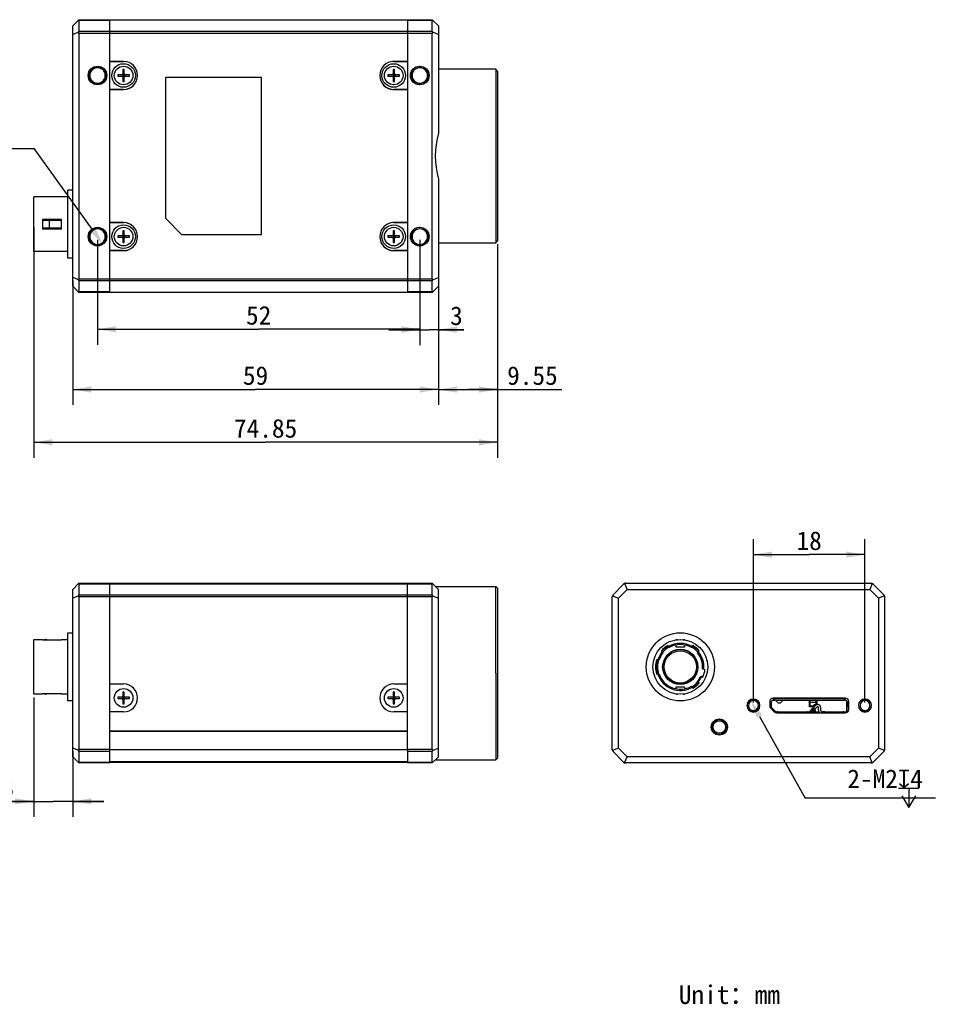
# Model space of a CAD drawing. Header units: millimetres. Extents: x 53 to 280, y 198 to 357.
# Tile 2 of 2: x 132 to 280, y 198 to 357. Entities that reach past the tile are written whole.
import ezdxf
from ezdxf.enums import TextEntityAlignment as Align

# ---------------------------------------------------------------- set-up
doc = ezdxf.new("R2010")
doc.units = ezdxf.units.MM
doc.header["$LTSCALE"] = 30.734
doc.header["$PDMODE"] = 3
doc.header["$PDSIZE"] = 8
doc.layers.get('0').update_dxf_attribs({"linetype": 'CONTINUOUS'})
doc.layers.get('Defpoints').update_dxf_attribs({"linetype": 'CONTINUOUS'})
for name, color, linetype in [('20_ALL_FEATURES', 7, 'CONTINUOUS'), ('50_ALL_DETAILS', 7, 'CONTINUOUS'), ('51__DRAFT_DIMS', 7, 'CONTINUOUS')]:
    doc.layers.add(name, color=color, linetype=linetype)
doc.styles.get("Standard").update_dxf_attribs({"font": 'simfang.ttf'})
doc.dimstyles.new('DIMSTYLE_1', dxfattribs={"dimtxt": 3, "dimasz": 3, "dimexe": 2.5, "dimexo": 0.5, "dimgap": 0.75, "dimtad": 1, "dimdsep": 46, "dimtxsty": 'STANDARD', "dimblk": '_FILLED', "dimblk1": '_FILLED', "dimblk2": '_FILLED', "dimcen": 0.09, "dimclrt": 3, "dimazin": 2, "dimtp": 0.3, "dimtm": 0.3, "dimtfac": 1, "dimtofl": 0, "dimtmove": 0, "dimatfit": 3, "dimldrblk": '_FILLED', "dimfxl": 1, "dimtolj": 1, "dimarcsym": 0})
doc.dimstyles.new('DIMSTYLE_2', dxfattribs={"dimtxt": 3, "dimasz": 3, "dimexe": 2.5, "dimexo": 0.5, "dimgap": 0.75, "dimtad": 1, "dimdsep": 46, "dimtxsty": 'STANDARD', "dimblk": '_FILLED', "dimblk1": '_FILLED', "dimblk2": '_FILLED', "dimcen": 0.09, "dimclrt": 3, "dimazin": 2, "dimtp": 0.2, "dimtm": 0.2, "dimtfac": 1, "dimtofl": 0, "dimtmove": 0, "dimatfit": 3, "dimldrblk": '_FILLED', "dimfxl": 1, "dimtolj": 1, "dimarcsym": 0})
doc.dimstyles.new('DIMSTYLE_3', dxfattribs={"dimtxt": 3, "dimasz": 3, "dimexe": 2.5, "dimexo": 0.5, "dimtad": 1, "dimdsep": 46, "dimtxsty": 'STANDARD', "dimblk": '_FILLED', "dimblk1": '_FILLED', "dimblk2": '_FILLED', "dimcen": 0.09, "dimclrt": 3, "dimazin": 2, "dimtp": 0.1, "dimtm": 0.1, "dimtfac": 1, "dimtofl": 0, "dimtmove": 0, "dimatfit": 1, "dimldrblk": '_FILLED', "dimfxl": 1, "dimtolj": 1, "dimarcsym": 0})
doc.dimstyles.new('DIMSTYLE_4', dxfattribs={"dimtxt": 3, "dimasz": 3, "dimexe": 2.5, "dimexo": 0.5, "dimgap": 0.75, "dimtad": 1, "dimdsep": 46, "dimtxsty": 'STANDARD', "dimblk": '_FILLED', "dimblk1": '_FILLED', "dimblk2": '_FILLED', "dimcen": 0.09, "dimclrt": 3, "dimazin": 2, "dimtp": 0.1, "dimtm": 0.1, "dimtfac": 1, "dimtofl": 0, "dimtmove": 0, "dimatfit": 3, "dimldrblk": '_FILLED', "dimfxl": 1, "dimtolj": 1, "dimarcsym": 0})

# ---------------------------------------------------------------- blocks, each defined once
blk = doc.blocks.new('_FILLED')
at = {"color": 0, "linetype": 'ByBlock'}
blk.add_solid([(0, 0), (-1, 0.167), (-1, -0.167)], dxfattribs=at)
blk = doc.blocks.new('*D3')
at = {"layer": '51__DRAFT_DIMS', "color": 4}
for p, q in [((134.47, 247.39), (134.47, 228.12)), ((140.77, 238.73), (140.77, 228.12)), ((134.47, 230.62), (124.72, 230.62)), ((124.72, 230.62), (137.62, 230.62)), ((145.77, 230.62), (137.62, 230.62)), ((140.77, 230.62), (145.77, 230.62))]:
    blk.add_line(p, q, dxfattribs=at)
at = {"layer": '51__DRAFT_DIMS', "color": 4, "xscale": 3, "yscale": 3, "zscale": 3}
blk.add_blockref('_FILLED', (134.47, 230.62), dxfattribs=at)
at = {"layer": '51__DRAFT_DIMS', "color": 4, "xscale": 3, "yscale": 3, "zscale": 3, "rotation": 180}
blk.add_blockref('_FILLED', (140.77, 230.62), dxfattribs=at)
at = {"layer": '51__DRAFT_DIMS', "color": 3}
blk.add_text('6.3', height=3, dxfattribs=at).set_placement((131.33, 231.37), align=Align.RIGHT)
blk = doc.blocks.new('*D4')
at = {"layer": '51__DRAFT_DIMS', "color": 4}
for p, q in [((250.61, 246.59), (250.61, 272.93)), ((268.61, 246.59), (268.61, 272.93)), ((250.61, 270.43), (259.61, 270.43)), ((268.61, 270.43), (259.61, 270.43))]:
    blk.add_line(p, q, dxfattribs=at)
at = {"layer": '51__DRAFT_DIMS', "color": 4, "xscale": 3, "yscale": 3, "zscale": 3, "rotation": 180}
blk.add_blockref('_FILLED', (250.61, 270.43), dxfattribs=at)
at = {"layer": '51__DRAFT_DIMS', "color": 4, "xscale": 3, "yscale": 3, "zscale": 3}
blk.add_blockref('_FILLED', (268.61, 270.43), dxfattribs=at)
at = {"layer": '51__DRAFT_DIMS', "color": 3}
blk.add_text('18', height=3, dxfattribs=at).set_placement((259.61, 271.18), align=Align.CENTER)
blk = doc.blocks.new('*D5')
at = {"layer": '51__DRAFT_DIMS', "color": 0, "lineweight": -2}
for p in [(251.59, 244.34), (279.97, 231.15)]:
    blk.add_line(p, (258.98, 231.15), dxfattribs=at)
at = {"layer": 'Defpoints', "color": 0}
for p in [(250.13, 246.96), (251.1, 245.21)]:
    blk.add_point(p, dxfattribs=at)
at = {"layer": '51__DRAFT_DIMS', "color": 0, "linetype": 'ByBlock', "lineweight": -2, "xscale": 3, "yscale": 3, "zscale": 3, "rotation": 119.2397847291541}
blk.add_blockref('_FILLED', (250.13, 246.96), dxfattribs=at)
at = {"layer": '51__DRAFT_DIMS', "color": 3, "insert": (265.77, 235.77), "char_height": 3, "attachment_point": 1, "line_spacing_factor": 0.9}
blk.add_mtext('\\A1;{2-M2{\\fgdt;x}4}', dxfattribs=at)
blk = doc.blocks.new('*D6')
at = {"layer": '51__DRAFT_DIMS', "color": 0, "lineweight": -2}
for p in [(112.06, 335.99), (143.89, 322.97)]:
    blk.add_line(p, (134.55, 335.99), dxfattribs=at)
at = {"layer": 'Defpoints', "color": 0}
for p in [(143.89, 322.97), (145.64, 320.53)]:
    blk.add_point(p, dxfattribs=at)
at = {"layer": '51__DRAFT_DIMS', "color": 0, "linetype": 'ByBlock', "lineweight": -2, "xscale": 3, "yscale": 3, "zscale": 3, "rotation": 305.6631699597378}
blk.add_blockref('_FILLED', (145.64, 320.53), dxfattribs=at)
at = {"layer": '51__DRAFT_DIMS', "color": 3, "insert": (130.59, 340.62), "char_height": 3, "attachment_point": 3, "line_spacing_factor": 0.9}
blk.add_mtext('\\A1;{4-M3{\\fgdt;x}3.5}', dxfattribs=at)
blk = doc.blocks.new('*D7')
at = {"layer": '51__DRAFT_DIMS', "color": 4}
for p, q in [((144.77, 321.25), (144.77, 304.3)), ((196.77, 321.25), (196.77, 304.3)), ((144.77, 306.8), (170.77, 306.8)), ((196.77, 306.8), (170.77, 306.8))]:
    blk.add_line(p, q, dxfattribs=at)
at = {"layer": '51__DRAFT_DIMS', "color": 4, "xscale": 3, "yscale": 3, "zscale": 3, "rotation": 180}
blk.add_blockref('_FILLED', (144.77, 306.8), dxfattribs=at)
at = {"layer": '51__DRAFT_DIMS', "color": 4, "xscale": 3, "yscale": 3, "zscale": 3}
blk.add_blockref('_FILLED', (196.77, 306.8), dxfattribs=at)
at = {"layer": '51__DRAFT_DIMS', "color": 3}
blk.add_text('52', height=3, dxfattribs=at).set_placement((170.77, 307.55), align=Align.CENTER)
blk = doc.blocks.new('*D8')
at = {"layer": '51__DRAFT_DIMS', "color": 4}
for p, q in [((140.77, 314.66), (140.77, 294.58)), ((199.77, 314.66), (199.77, 294.58)), ((140.77, 297.08), (170.27, 297.08)), ((199.77, 297.08), (170.27, 297.08))]:
    blk.add_line(p, q, dxfattribs=at)
at = {"layer": '51__DRAFT_DIMS', "color": 4, "xscale": 3, "yscale": 3, "zscale": 3, "rotation": 180}
blk.add_blockref('_FILLED', (140.77, 297.08), dxfattribs=at)
at = {"layer": '51__DRAFT_DIMS', "color": 4, "xscale": 3, "yscale": 3, "zscale": 3}
blk.add_blockref('_FILLED', (199.77, 297.08), dxfattribs=at)
at = {"layer": '51__DRAFT_DIMS', "color": 3}
blk.add_text('59', height=3, dxfattribs=at).set_placement((170.27, 297.83), align=Align.CENTER)
blk = doc.blocks.new('*D9')
at = {"layer": '51__DRAFT_DIMS', "color": 4}
for p, q in [((196.77, 321.25), (196.77, 304.23)), ((199.77, 314.66), (199.77, 304.23)), ((196.77, 306.73), (191.77, 306.73)), ((191.77, 306.73), (198.27, 306.73)), ((203.86, 306.73), (198.27, 306.73)), ((199.77, 306.73), (203.86, 306.73))]:
    blk.add_line(p, q, dxfattribs=at)
at = {"layer": '51__DRAFT_DIMS', "color": 4, "xscale": 3, "yscale": 3, "zscale": 3}
blk.add_blockref('_FILLED', (196.77, 306.73), dxfattribs=at)
at = {"layer": '51__DRAFT_DIMS', "color": 4, "xscale": 3, "yscale": 3, "zscale": 3, "rotation": 180}
blk.add_blockref('_FILLED', (199.77, 306.73), dxfattribs=at)
at = {"layer": '51__DRAFT_DIMS', "color": 3}
blk.add_text('3', height=3, dxfattribs=at).set_placement((201.66, 307.48))
blk = doc.blocks.new('*D10')
at = {"layer": '51__DRAFT_DIMS', "color": 4}
for p, q in [((209.32, 320.55), (209.32, 294.58)), ((199.77, 314.66), (199.77, 294.58)), ((199.77, 297.08), (204.54, 297.08)), ((209.32, 297.08), (204.54, 297.08)), ((204.54, 297.08), (219.68, 297.08))]:
    blk.add_line(p, q, dxfattribs=at)
at = {"layer": '51__DRAFT_DIMS', "color": 4, "xscale": 3, "yscale": 3, "zscale": 3, "rotation": 180}
blk.add_blockref('_FILLED', (199.77, 297.08), dxfattribs=at)
at = {"layer": '51__DRAFT_DIMS', "color": 4, "xscale": 3, "yscale": 3, "zscale": 3}
blk.add_blockref('_FILLED', (209.32, 297.08), dxfattribs=at)
at = {"layer": '51__DRAFT_DIMS', "color": 3}
blk.add_text('9.55', height=3, dxfattribs=at).set_placement((210.87, 297.83))
blk = doc.blocks.new('*D11')
at = {"layer": '51__DRAFT_DIMS', "color": 4}
for p, q in [((134.47, 323.25), (134.47, 286.06)), ((209.32, 320.55), (209.32, 286.06)), ((134.47, 288.56), (171.89, 288.56)), ((209.32, 288.56), (171.89, 288.56))]:
    blk.add_line(p, q, dxfattribs=at)
at = {"layer": '51__DRAFT_DIMS', "color": 4, "xscale": 3, "yscale": 3, "zscale": 3, "rotation": 180}
blk.add_blockref('_FILLED', (134.47, 288.56), dxfattribs=at)
at = {"layer": '51__DRAFT_DIMS', "color": 4, "xscale": 3, "yscale": 3, "zscale": 3}
blk.add_blockref('_FILLED', (209.32, 288.56), dxfattribs=at)
at = {"layer": '51__DRAFT_DIMS', "color": 3}
blk.add_text('74.85', height=3, dxfattribs=at).set_placement((171.89, 289.31), align=Align.CENTER)

msp = doc.modelspace()

# ---------------------------------------------------------------- linework, layer by layer
at = {"layer": '20_ALL_FEATURES', "color": 7}
for p, q in [((140.768, 355.75), (141.768, 356.75)), ((141.768, 356.75), (198.768, 356.75)), ((141.768, 356.601), (141.768, 354.9)), ((146.768, 312.75), (146.768, 356.75)), ((194.768, 356.75), (194.768, 312.75)), ((198.768, 356.75), (199.768, 355.75)), ((198.768, 354.897), (198.768, 356.604)), ((140.768, 313.75), (140.768, 355.75)), ((141.73, 354.734), (140.768, 354.336)), ((141.768, 354.539), (141.768, 314.962)), ((198.768, 314.958), (198.768, 354.543)), ((199.768, 354.336), (198.806, 354.735)), ((199.768, 355.75), (199.768, 338.459)), ((146.768, 350.014), (148.968, 350.014)), ((148.968, 350), (146.768, 350)), ((192.568, 350.014), (194.768, 350.014)), ((194.768, 350), (192.568, 350)), ((148.868, 348.702), (148.868, 348.05)), ((149.068, 348.05), (149.068, 348.702)), ((192.468, 348.702), (192.468, 348.05)), ((192.668, 348.05), (192.668, 348.702)), ((209.018, 348.75), (199.768, 348.75)), ((209.018, 348.75), (209.018, 320.75)), ((209.318, 348.45), (209.018, 348.75)), ((209.318, 348.45), (209.318, 321.05)), ((148.668, 347.85), (148.017, 347.85)), ((148.017, 347.65), (148.668, 347.65)), ((148.81, 347.592), (149.127, 347.909)), ((149.127, 347.592), (148.81, 347.909)), ((148.868, 347.85), (148.868, 347.65)), ((149.068, 347.85), (148.868, 347.85)), ((149.068, 347.75), (148.868, 347.75)), ((148.868, 347.65), (149.068, 347.65)), ((148.868, 347.45), (148.868, 346.799)), ((148.968, 347.85), (148.968, 347.65)), ((149.068, 347.85), (149.068, 347.65)), ((149.068, 346.799), (149.068, 347.45)), ((149.92, 347.85), (149.268, 347.85)), ((149.268, 347.65), (149.92, 347.65)), ((155.768, 324.65), (155.768, 347.45)), ((155.768, 347.45), (171.168, 347.45)), ((171.168, 347.45), (171.168, 322.05)), ((192.268, 347.85), (191.617, 347.85)), ((191.617, 347.65), (192.268, 347.65)), ((192.41, 347.592), (192.727, 347.909)), ((192.727, 347.592), (192.41, 347.909)), ((192.668, 347.85), (192.468, 347.85)), ((192.468, 347.85), (192.468, 347.65)), ((192.668, 347.75), (192.468, 347.75)), ((192.468, 347.65), (192.668, 347.65)), ((192.468, 347.45), (192.468, 346.799)), ((192.568, 347.85), (192.568, 347.65)), ((192.668, 347.85), (192.668, 347.65)), ((192.668, 346.799), (192.668, 347.45)), ((193.52, 347.85), (192.868, 347.85)), ((192.868, 347.65), (193.52, 347.65)), ((146.768, 345.5), (148.968, 345.5)), ((148.968, 345.486), (146.768, 345.486)), ((192.568, 345.5), (194.768, 345.5)), ((194.768, 345.486), (192.568, 345.486)), ((199.768, 331.042), (199.768, 313.75)), ((139.968, 318.25), (139.968, 329.25)), ((140.768, 329.25), (139.968, 329.25)), ((134.468, 319.325), (134.468, 328.175)), ((139.968, 328.175), (134.468, 328.175)), ((135.868, 324.5), (135.868, 323)), ((138.968, 324.5), (135.868, 324.5)), ((135.868, 324.4), (138.968, 324.4)), ((138.968, 323), (138.968, 324.5)), ((158.368, 322.05), (155.768, 324.65)), ((138.968, 323.1), (135.868, 323.1)), ((135.868, 323), (138.968, 323)), ((146.768, 324.014), (148.968, 324.014)), ((148.968, 324), (146.768, 324)), ((148.868, 322.702), (148.868, 322.05)), ((149.068, 322.05), (149.068, 322.702)), ((192.468, 322.702), (192.468, 322.05)), ((192.568, 324.014), (194.768, 324.014)), ((194.768, 324), (192.568, 324)), ((192.668, 322.05), (192.668, 322.702)), ((148.668, 321.85), (148.017, 321.85)), ((148.017, 321.65), (148.668, 321.65)), ((149.127, 321.592), (148.81, 321.909)), ((148.81, 321.592), (149.127, 321.909)), ((148.868, 321.85), (148.868, 321.65)), ((149.068, 321.85), (148.868, 321.85)), ((149.068, 321.75), (148.868, 321.75)), ((148.868, 321.65), (149.068, 321.65)), ((148.868, 321.45), (148.868, 320.799)), ((148.968, 321.85), (148.968, 321.65)), ((149.068, 321.85), (149.068, 321.65)), ((149.068, 320.799), (149.068, 321.45)), ((149.92, 321.85), (149.268, 321.85)), ((149.268, 321.65), (149.92, 321.65)), ((171.168, 322.05), (158.368, 322.05)), ((192.268, 321.85), (191.617, 321.85)), ((191.617, 321.65), (192.268, 321.65)), ((192.727, 321.592), (192.41, 321.909)), ((192.41, 321.592), (192.727, 321.909)), ((192.668, 321.85), (192.468, 321.85)), ((192.468, 321.85), (192.468, 321.65)), ((192.668, 321.75), (192.468, 321.75)), ((192.468, 321.65), (192.668, 321.65)), ((192.468, 321.45), (192.468, 320.799)), ((192.568, 321.85), (192.568, 321.65)), ((192.668, 321.85), (192.668, 321.65)), ((192.668, 320.799), (192.668, 321.45)), ((193.52, 321.85), (192.868, 321.85)), ((192.868, 321.65), (193.52, 321.65)), ((209.018, 320.75), (209.318, 321.05)), ((146.768, 319.5), (148.968, 319.5)), ((148.968, 319.486), (146.768, 319.486)), ((192.568, 319.5), (194.768, 319.5)), ((194.768, 319.486), (192.568, 319.486)), ((199.768, 320.75), (209.018, 320.75)), ((139.968, 319.325), (134.468, 319.325)), ((140.768, 318.25), (139.968, 318.25)), ((141.73, 314.767), (140.768, 315.165)), ((141.768, 314.601), (141.768, 312.9)), ((198.768, 312.897), (198.768, 314.604)), ((198.806, 314.766), (199.768, 315.165)), ((141.768, 312.75), (140.768, 313.75)), ((199.768, 313.75), (198.768, 312.75)), ((198.768, 312.75), (141.768, 312.75)), ((140.768, 264.817), (141.768, 265.817)), ((141.768, 265.817), (198.768, 265.817)), ((141.768, 265.667), (141.768, 263.966)), ((146.768, 238.917), (146.768, 265.817)), ((194.768, 238.917), (194.768, 265.817)), ((198.768, 265.817), (199.768, 264.817)), ((198.768, 263.963), (198.768, 265.67)), ((227.964, 263.966), (229.665, 265.667)), ((229.831, 265.778), (230.229, 264.817)), ((230.026, 265.817), (269.604, 265.817)), ((269.799, 265.778), (269.401, 264.817)), ((269.964, 265.667), (271.665, 263.966)), ((140.768, 237.817), (140.768, 264.817)), ((141.73, 263.801), (140.768, 263.403)), ((198.806, 263.801), (199.768, 263.403)), ((199.268, 265.317), (209.018, 265.317)), ((199.768, 237.817), (199.768, 264.817)), ((209.018, 251.317), (209.018, 265.317)), ((209.318, 265.017), (209.018, 265.317)), ((209.318, 265.017), (209.318, 251.317)), ((227.854, 263.801), (228.815, 263.403)), ((230.229, 264.817), (228.815, 263.403)), ((230.229, 264.817), (269.401, 264.817)), ((270.815, 263.403), (269.401, 264.817)), ((271.776, 263.801), (270.815, 263.403)), ((141.768, 263.606), (141.768, 239.028)), ((198.768, 239.024), (198.768, 263.61)), ((227.815, 238.917), (227.815, 263.606)), ((228.815, 239.231), (228.815, 263.403)), ((270.815, 263.403), (270.815, 239.231)), ((271.815, 238.917), (271.815, 263.606)), ((139.968, 246.817), (139.968, 257.817)), ((139.968, 257.817), (140.768, 257.817)), ((134.468, 247.892), (134.468, 256.742)), ((134.468, 256.742), (135.868, 256.742)), ((135.868, 256.742), (135.868, 256.678)), ((135.868, 256.678), (138.968, 256.678)), ((138.968, 256.678), (138.968, 256.742)), ((138.968, 256.742), (139.968, 256.742)), ((238.165, 256.694), (238.165, 256.717)), ((238.165, 256.717), (238.348, 256.717)), ((238.165, 255.517), (238.165, 255.858)), ((239.282, 256.717), (239.465, 256.717)), ((239.465, 256.717), (239.465, 256.694)), ((239.465, 255.858), (239.465, 255.517)), ((236.041, 254.611), (235.78, 254.922)), ((237.037, 255.447), (236.776, 255.758)), ((239.465, 255.517), (238.165, 255.517)), ((240.593, 255.447), (240.854, 255.758)), ((241.589, 254.611), (241.85, 254.922)), ((235.403, 253.467), (234.984, 253.467)), ((209.018, 251.317), (209.018, 237.317)), ((209.318, 251.317), (209.318, 237.617)), ((235.403, 251.167), (234.984, 251.167)), ((242.403, 252.028), (242.795, 251.923)), ((146.768, 249.567), (148.968, 249.567)), ((192.568, 249.567), (194.768, 249.567)), ((241.589, 250.022), (241.85, 249.711)), ((242.067, 250.773), (242.459, 250.667)), ((242.197, 250.817), (242.415, 250.817)), ((242.361, 250.694), (242.368, 250.71)), ((242.361, 250.694), (242.362, 250.697)), ((242.366, 250.704), (242.374, 250.723)), ((242.386, 250.75), (242.392, 250.763)), ((135.868, 247.892), (134.468, 247.892)), ((135.868, 247.956), (135.868, 247.892)), ((138.968, 247.956), (135.868, 247.956)), ((138.968, 247.892), (138.968, 247.956)), ((139.968, 247.892), (138.968, 247.892)), ((148.868, 248.268), (148.868, 247.617)), ((149.068, 247.617), (149.068, 248.268)), ((192.468, 248.268), (192.468, 247.617)), ((192.668, 247.617), (192.668, 248.268)), ((238.165, 248.776), (238.165, 249.117)), ((238.165, 249.117), (239.465, 249.117)), ((238.165, 247.917), (238.165, 247.94)), ((238.165, 247.917), (238.348, 247.917)), ((239.282, 247.917), (239.465, 247.917)), ((239.465, 249.117), (239.465, 248.776)), ((239.465, 247.94), (239.465, 247.917)), ((240.854, 248.876), (240.593, 249.187)), ((140.768, 246.817), (139.968, 246.817)), ((148.668, 247.417), (148.017, 247.417)), ((148.017, 247.217), (148.668, 247.217)), ((149.127, 247.158), (148.81, 247.475)), ((148.81, 247.158), (149.127, 247.475)), ((148.868, 247.417), (148.868, 247.217)), ((148.868, 247.417), (149.068, 247.417)), ((148.868, 247.317), (149.068, 247.317)), ((148.868, 247.217), (149.068, 247.217)), ((148.868, 247.017), (148.868, 246.366)), ((148.968, 247.417), (148.968, 247.217)), ((149.068, 247.217), (149.068, 247.417)), ((149.068, 246.366), (149.068, 247.017)), ((149.92, 247.417), (149.268, 247.417)), ((149.268, 247.217), (149.92, 247.217)), ((192.268, 247.417), (191.617, 247.417)), ((191.617, 247.217), (192.268, 247.217)), ((192.727, 247.158), (192.41, 247.475)), ((192.41, 247.158), (192.727, 247.475)), ((192.468, 247.417), (192.668, 247.417)), ((192.468, 247.417), (192.468, 247.217)), ((192.468, 247.317), (192.668, 247.317)), ((192.468, 247.217), (192.668, 247.217)), ((192.468, 247.017), (192.468, 246.366)), ((192.568, 247.417), (192.568, 247.217)), ((192.668, 247.217), (192.668, 247.417)), ((192.668, 246.366), (192.668, 247.017)), ((193.52, 247.417), (192.868, 247.417)), ((192.868, 247.217), (193.52, 247.217)), ((253.24, 246.727), (253.24, 246.049)), ((253.49, 246.627), (253.24, 246.627)), ((253.49, 246.627), (253.49, 245.949)), ((253.525, 245.808), (253.525, 246.677)), ((265.44, 247.277), (253.79, 247.277)), ((253.8, 246.927), (253.79, 246.927)), ((253.9, 246.941), (253.9, 247.277)), ((265.33, 246.927), (253.9, 246.927)), ((265.13, 247.219), (254.1, 247.219)), ((254.175, 246.927), (254.65, 246.457)), ((254.95, 246.457), (254.65, 246.457)), ((254.95, 246.457), (255.425, 246.927)), ((259.65, 245.877), (259.65, 246.927)), ((259.7, 245.927), (259.7, 246.924)), ((259.7, 246.727), (259.748, 246.727)), ((259.748, 246.556), (259.7, 246.556)), ((259.748, 246.327), (259.7, 246.327)), ((259.748, 245.977), (259.748, 246.887)), ((260.748, 246.237), (260.748, 246.887)), ((260.748, 246.727), (260.8, 246.727)), ((260.8, 246.556), (260.748, 246.556)), ((260.8, 246.327), (260.748, 246.327)), ((260.8, 246.237), (260.8, 246.925)), ((260.85, 246.927), (260.85, 246.237)), ((265.33, 246.941), (265.33, 247.277)), ((265.44, 246.927), (265.424, 246.927)), ((265.705, 245.417), (265.705, 246.677)), ((265.99, 246.627), (265.74, 246.627)), ((265.74, 245.347), (265.74, 246.627)), ((265.99, 245.447), (265.99, 246.727)), ((148.968, 245.067), (146.768, 245.067)), ((194.768, 245.067), (192.568, 245.067)), ((253.49, 245.949), (253.249, 245.949)), ((253.982, 245.063), (253.396, 245.665)), ((253.575, 245.739), (254.162, 245.137)), ((254.45, 245.047), (254.376, 245.047)), ((254.376, 244.897), (265.44, 244.897)), ((254.55, 245.047), (259.35, 245.047)), ((254.55, 244.897), (254.55, 245.032)), ((259.35, 244.897), (259.35, 245.032)), ((259.45, 245.047), (259.519, 245.047)), ((259.7, 245.927), (259.65, 245.877)), ((260.42, 245.877), (259.65, 245.877)), ((259.7, 245.927), (260.41, 245.927)), ((260.41, 245.977), (259.748, 245.977)), ((259.807, 245.216), (260.215, 245.656)), ((260.151, 244.897), (259.818, 245.206)), ((260.192, 245.132), (260.328, 245.278)), ((260.592, 245.307), (260.226, 245.646)), ((260.283, 245.729), (260.62, 246.093)), ((260.403, 244.936), (260.539, 245.083)), ((260.41, 246.237), (261.01, 246.237)), ((260.41, 245.887), (260.41, 246.237)), ((260.429, 245.887), (260.41, 245.887)), ((261.2, 245.017), (260.478, 245.017)), ((260.877, 245.855), (260.539, 245.491)), ((261.01, 245.887), (260.95, 245.887)), ((261.11, 245.347), (261.11, 245.787)), ((261.145, 245.017), (261.145, 244.897)), ((261.46, 245.787), (261.46, 245.347)), ((262.075, 245.047), (261.76, 245.047)), ((262.175, 245.047), (265.025, 245.047)), ((262.175, 244.897), (262.175, 245.032)), ((263.575, 244.897), (263.575, 245.047)), ((263.625, 244.897), (263.625, 245.047)), ((265.025, 244.897), (265.025, 245.032)), ((265.125, 245.047), (265.44, 245.047)), ((265.99, 245.949), (265.74, 245.949)), ((146.768, 242.017), (194.768, 242.017)), ((194.768, 241.917), (146.768, 241.917)), ((141.73, 238.833), (140.768, 239.231)), ((141.768, 238.667), (141.768, 236.966)), ((194.768, 238.917), (146.768, 238.917)), ((146.768, 236.817), (146.768, 238.915)), ((194.768, 238.913), (194.768, 236.817)), ((198.768, 236.963), (198.768, 238.67)), ((198.806, 238.833), (199.768, 239.231)), ((227.815, 238.917), (227.831, 238.9)), ((228.815, 239.231), (227.854, 238.833)), ((229.665, 236.966), (227.964, 238.667)), ((228.815, 239.231), (230.229, 237.817)), ((269.401, 237.817), (270.815, 239.231)), ((271.665, 238.667), (269.964, 236.966)), ((271.776, 238.833), (270.815, 239.231)), ((271.799, 238.901), (271.815, 238.917)), ((141.768, 236.817), (140.768, 237.817)), ((146.768, 236.817), (141.768, 236.817)), ((194.768, 236.917), (146.768, 236.917)), ((198.768, 236.817), (194.768, 236.817)), ((199.768, 237.817), (198.768, 236.817)), ((199.268, 237.317), (209.018, 237.317)), ((209.318, 237.617), (209.018, 237.317)), ((229.831, 236.856), (230.229, 237.817)), ((269.604, 236.817), (230.026, 236.817)), ((269.401, 237.817), (230.229, 237.817)), ((269.799, 236.856), (269.401, 237.817))]:
    msp.add_line(p, q, dxfattribs=at)
at = {"layer": '20_ALL_FEATURES', "color": 4}
for p, q in [((146.768, 356.601), (141.768, 356.601)), ((198.768, 356.604), (194.768, 356.604)), ((141.768, 354.9), (146.768, 354.9)), ((146.768, 354.539), (141.768, 354.539)), ((146.768, 354.897), (198.768, 354.897)), ((198.768, 354.543), (146.768, 354.543)), ((148.968, 350.014), (148.968, 350)), ((192.568, 350), (192.568, 350.014)), ((148.968, 345.5), (148.968, 345.486)), ((192.568, 345.486), (192.568, 345.5)), ((148.968, 324.014), (148.968, 324)), ((192.568, 324), (192.568, 324.014)), ((148.968, 319.5), (148.968, 319.486)), ((192.568, 319.486), (192.568, 319.5)), ((141.768, 314.962), (146.768, 314.962)), ((146.768, 314.601), (141.768, 314.601)), ((146.768, 314.958), (198.768, 314.958)), ((198.768, 314.604), (146.768, 314.604)), ((141.768, 312.9), (146.768, 312.9)), ((194.768, 312.897), (198.768, 312.897)), ((146.768, 265.667), (141.768, 265.667)), ((198.768, 265.67), (146.768, 265.67)), ((141.768, 263.966), (146.768, 263.966)), ((146.768, 263.969), (194.768, 263.969)), ((194.768, 263.963), (198.768, 263.963)), ((146.768, 263.606), (141.768, 263.606)), ((194.768, 263.601), (146.768, 263.601)), ((198.768, 263.61), (194.768, 263.61)), ((253.388, 245.949), (253.388, 246.627)), ((253.8, 247.277), (253.8, 246.927)), ((253.9, 246.974), (265.33, 246.974)), ((254.1, 247.277), (254.1, 247.219)), ((259.748, 246.627), (260.748, 246.627)), ((265.13, 247.219), (265.13, 247.277)), ((265.43, 246.927), (265.43, 247.277)), ((265.842, 246.627), (265.842, 245.949)), ((254.45, 245.047), (254.45, 244.897)), ((259.35, 245), (254.55, 245)), ((259.45, 244.897), (259.45, 245.047)), ((259.739, 245.143), (259.996, 244.905)), ((260.261, 245.614), (259.853, 245.174)), ((260.403, 244.936), (260.192, 245.132)), ((260.539, 245.491), (260.283, 245.729)), ((260.328, 245.278), (260.539, 245.083)), ((260.61, 246.237), (260.61, 246.082)), ((262.075, 245.047), (262.075, 244.897)), ((263.575, 245), (262.175, 245)), ((265.025, 245), (263.625, 245)), ((265.125, 244.897), (265.125, 245.047)), ((141.768, 239.028), (146.768, 239.028)), ((146.768, 238.667), (141.768, 238.667)), ((194.768, 239.024), (198.768, 239.024)), ((198.768, 238.67), (194.768, 238.67)), ((141.768, 236.966), (146.768, 236.966)), ((146.768, 237.063), (194.768, 237.063)), ((194.768, 236.963), (198.768, 236.963))]:
    msp.add_line(p, q, dxfattribs=at)
at = {"layer": '20_ALL_FEATURES', "color": 7}
for centre, radius in [((148.968, 347.75), 1.9), ((192.568, 347.75), 1.9), ((144.768, 347.75), 1.5), ((148.968, 347.75), 1.5), ((192.568, 347.75), 1.5), ((196.768, 347.75), 1.5), ((144.768, 321.75), 1.5), ((148.968, 321.75), 1.9), ((148.968, 321.75), 1.5), ((192.568, 321.75), 1.9), ((192.568, 321.75), 1.5), ((196.768, 321.75), 1.5), ((238.815, 252.317), 5.5), ((238.815, 252.317), 4.425), ((238.815, 252.317), 2.85), ((238.815, 252.317), 2.8), ((238.815, 252.317), 2.6), ((148.968, 247.317), 1.5), ((192.568, 247.317), 1.5), ((250.615, 246.087), 1), ((268.615, 246.087), 1), ((245.115, 242.612), 1.3)]:
    msp.add_circle(centre, radius, dxfattribs=at)
at = {"layer": '20_ALL_FEATURES', "color": 4}
for radius in [1.25, 1.21, 1.01]:
    msp.add_circle((245.115, 242.612), radius, dxfattribs=at)
at = {"layer": '20_ALL_FEATURES', "color": 7}
for centre, radius, start, end in [((148.968, 347.75), 2.264, 270, 90), ((148.968, 347.75), 2.25, 270, 90), ((192.568, 347.75), 2.264, 90, 270), ((192.568, 347.75), 2.25, 90, 270), ((192.569, 347.738), 2.276, 90.0117, 93.33422), ((192.569, 347.742), 2.258, 90.00764, 93.3314), ((144.768, 347.75), 1.4, 90, 270), ((144.768, 347.75), 1.25, 90, 270), ((144.768, 347.744), 1.406, 86.25264, 89.98909), ((144.768, 347.75), 1.4, 270, 90), ((144.768, 347.75), 1.25, 270, 90), ((148.668, 348.05), 0.2, 270, 360), ((148.968, 344.748), 3.955, 88.55106, 91.44894), ((149.268, 348.05), 0.2, 180, 270), ((192.268, 348.05), 0.2, 270, 360), ((192.568, 344.748), 3.955, 88.55106, 91.44894), ((192.868, 348.05), 0.2, 180, 270), ((196.768, 347.75), 1.45, 90, 270), ((196.768, 347.75), 1.25, 90, 270), ((196.769, 347.74), 1.46, 90.01655, 93.75104), ((196.768, 347.75), 1.45, 270, 90), ((196.768, 347.75), 1.25, 270, 90), ((144.768, 347.76), 1.41, 270.01664, 273.75131), ((144.769, 347.75), 1.4, 273.76044, 1.68079), ((151.971, 347.75), 3.955, 178.55115, 181.44885), ((148.668, 347.45), 0.2, 0, 90), ((148.968, 350.752), 3.955, 268.55106, 271.44894), ((149.268, 347.45), 0.2, 90, 180), ((145.966, 347.75), 3.955, 358.55115, 1.44885), ((192.568, 347.75), 2.263, 180.00006, 180.9839), ((192.568, 347.75), 2.264, 180.98349, 266.66453), ((192.568, 347.75), 2.249, 179.01054, 179.99994), ((192.568, 347.75), 2.25, 179.99991, 266.65927), ((195.571, 347.75), 3.955, 178.55115, 181.44885), ((192.268, 347.45), 0.2, 0, 90), ((192.568, 350.752), 3.955, 268.55106, 271.44894), ((192.868, 347.45), 0.2, 90, 180), ((189.566, 347.75), 3.955, 358.55115, 1.44885), ((196.768, 347.75), 1.45, 180.00013, 181.38518), ((196.768, 347.75), 1.45, 181.38456, 266.24702), ((192.569, 347.763), 2.263, 266.66579, 269.98818), ((192.569, 347.758), 2.272, 266.66859, 269.99248), ((196.769, 347.757), 1.457, 266.25285, 269.98913), ((213.268, 334.75), 14, 164.64111, 195.35889), ((144.768, 321.75), 1.4, 90, 270), ((144.768, 321.75), 1.25, 90, 270), ((144.768, 321.744), 1.406, 86.25264, 89.98909), ((144.768, 321.75), 1.4, 270, 90), ((144.768, 321.75), 1.25, 270, 90), ((148.968, 318.748), 3.955, 88.55106, 91.44894), ((148.968, 321.75), 2.264, 270, 90), ((148.968, 321.75), 2.25, 270, 90), ((192.568, 321.75), 2.264, 90, 270), ((192.568, 321.75), 2.25, 90, 270), ((192.569, 321.738), 2.276, 90.0117, 93.33422), ((192.569, 321.742), 2.258, 90.00764, 93.3314), ((192.568, 318.748), 3.955, 88.55106, 91.44894), ((196.768, 321.75), 1.45, 90, 270), ((196.768, 321.75), 1.25, 90, 270), ((196.769, 321.74), 1.46, 90.01655, 93.75104), ((196.768, 321.75), 1.45, 270, 90), ((196.768, 321.75), 1.25, 270, 90), ((144.769, 321.75), 1.4, 273.76044, 1.68079), ((151.971, 321.75), 3.955, 178.55115, 181.44885), ((148.668, 322.05), 0.2, 270, 360), ((148.668, 321.45), 0.2, 0, 90), ((149.268, 322.05), 0.2, 180, 270), ((149.268, 321.45), 0.2, 90, 180), ((145.966, 321.75), 3.955, 358.55115, 1.44885), ((192.568, 321.75), 2.263, 180.00006, 180.9839), ((192.568, 321.75), 2.264, 180.98349, 266.66453), ((192.568, 321.75), 2.249, 179.01054, 179.99994), ((192.568, 321.75), 2.25, 179.99991, 266.65927), ((195.571, 321.75), 3.955, 178.55115, 181.44885), ((192.268, 322.05), 0.2, 270, 360), ((192.268, 321.45), 0.2, 0, 90), ((192.868, 322.05), 0.2, 180, 270), ((192.868, 321.45), 0.2, 90, 180), ((189.566, 321.75), 3.955, 358.55115, 1.44885), ((196.768, 321.75), 1.45, 180.00013, 181.38518), ((196.768, 321.75), 1.45, 181.38456, 266.24702), ((144.768, 321.76), 1.41, 270.01664, 273.75131), ((148.968, 324.752), 3.955, 268.55106, 271.44894), ((192.569, 321.763), 2.263, 266.66579, 269.98818), ((192.569, 321.758), 2.272, 266.66859, 269.99248), ((192.568, 324.752), 3.955, 268.55106, 271.44894), ((196.769, 321.757), 1.457, 266.25285, 269.98913), ((230.026, 265.307), 0.51, 90, 135), ((230.022, 265.317), 0.5, 90, 113.5724), ((269.604, 265.307), 0.51, 45, 90), ((269.608, 265.317), 0.5, 47.14792, 68.5724), ((228.325, 263.606), 0.51, 135, 180), ((271.305, 263.606), 0.51, 0, 45), ((136.368, 256.117), 0.6, 69.25044, 110.77123), ((238.815, 252.317), 3.8, 59.84903, 120.15097), ((238.815, 252.317), 3.6, 60.40212, 119.59788), ((238.815, 252.317), 3.8, 139.84903, 162.38427), ((238.815, 252.317), 3.6, 140.40212, 161.37067), ((238.815, 252.317), 4, 120.64796, 139.35204), ((238.815, 252.317), 3.9, 120.40593, 139.59407), ((238.815, 252.317), 3.7, 119.88118, 140.11805), ((238.815, 252.317), 3.7, 39.88175, 60.11856), ((238.815, 252.317), 3.9, 40.40593, 59.59407), ((238.815, 252.317), 4, 40.64796, 59.35204), ((238.815, 252.317), 3.6, 355.40212, 39.59788), ((238.815, 252.317), 3.8, 354.84903, 40.15097), ((238.815, 252.317), 4, 163.29166, 196.70834), ((238.815, 252.317), 3.9, 162.85015, 197.14985), ((238.815, 252.317), 3.7, 161.89097, 198.10904), ((238.815, 252.317), 3.8, 197.61573, 300.15097), ((238.815, 252.317), 3.6, 198.62933, 299.59788), ((238.815, 252.317), 4, 335.64796, 354.35204), ((148.968, 247.317), 2.25, 270, 90), ((192.568, 247.317), 2.25, 90, 270), ((238.815, 252.317), 3.7, 299.88144, 320.11825), ((238.815, 252.317), 3.9, 300.40593, 319.59407), ((238.815, 252.317), 4, 300.64796, 319.35204), ((238.815, 252.317), 3.6, 320.40212, 334.59788), ((238.815, 252.317), 3.8, 319.84903, 335.15097), ((238.815, 252.317), 3.7, 334.88141, 336.08347), ((238.815, 252.317), 3.9, 335.41809, 337.38014), ((136.368, 248.517), 0.6, 249.22876, 290.74955), ((148.968, 244.314), 3.955, 88.55115, 91.44885), ((192.568, 244.314), 3.955, 88.55115, 91.44885), ((151.97, 247.317), 3.955, 178.55106, 181.44894), ((148.668, 247.617), 0.2, 270, 360), ((148.668, 247.017), 0.2, 0, 90), ((148.968, 250.319), 3.955, 268.55115, 271.44885), ((149.268, 247.617), 0.2, 180, 270), ((149.268, 247.017), 0.2, 90, 180), ((145.966, 247.317), 3.955, 358.55106, 1.44894), ((148.969, 247.317), 2.249, 359.01054, 359.99994), ((195.57, 247.317), 3.955, 178.55106, 181.44894), ((192.268, 247.617), 0.2, 270, 360), ((192.268, 247.017), 0.2, 0, 90), ((192.568, 250.319), 3.955, 268.55115, 271.44885), ((192.868, 247.617), 0.2, 180, 270), ((192.868, 247.017), 0.2, 90, 180), ((189.566, 247.317), 3.955, 358.55106, 1.44894), ((250.615, 246.087), 1.05, 0, 180), ((250.615, 246.087), 0.8, 0.00001, 180), ((253.79, 246.727), 0.55, 90, 180), ((253.79, 246.627), 0.3, 90, 180), ((253.825, 246.677), 0.3, 150.84628, 180), ((265.44, 246.727), 0.55, 0, 90), ((265.44, 246.627), 0.3, 0, 90), ((265.405, 246.677), 0.3, 0, 29.15372), ((268.615, 246.087), 1.05, 0, 180), ((268.615, 246.087), 0.8, 0.00001, 180), ((250.623, 246.087), 1.058, 180.01954, 184.00162), ((250.615, 246.087), 1.05, 180, 360), ((250.615, 246.087), 0.8, 180, 0.00001), ((250.61, 246.087), 1.055, 356.00319, 359.98726), ((253.79, 246.049), 0.55, 180, 224.25594), ((253.79, 245.949), 0.3, 180, 224.25594), ((254.376, 245.447), 0.55, 224.25594, 270), ((254.376, 245.347), 0.3, 224.25594, 270), ((259.519, 245.347), 0.3, 270, 317.15733), ((259.519, 245.347), 0.65, 316.17527, 317.15733), ((260.95, 245.787), 0.45, 90, 137.15733), ((260.95, 245.787), 0.1, 90, 137.15733), ((261.01, 245.787), 0.45, 0, 90), ((261.01, 245.787), 0.1, 0, 90), ((261.76, 245.347), 0.65, 180, 223.82339), ((261.76, 245.347), 0.3, 180, 270), ((265.44, 245.447), 0.55, 270, 360), ((265.44, 245.347), 0.3, 270, 360), ((265.305, 245.417), 0.4, 292.54239, 360), ((268.623, 246.087), 1.058, 180.01954, 184.00162), ((268.615, 246.087), 1.05, 180, 360), ((268.615, 246.087), 0.8, 180, 0.00001), ((268.61, 246.087), 1.055, 356.00319, 359.98726), ((228.325, 239.028), 0.51, 180, 225), ((271.305, 239.028), 0.51, 315, 360), ((230.026, 237.327), 0.51, 225, 270), ((269.604, 237.327), 0.51, 270, 315)]:
    msp.add_arc(centre, radius, start, end, dxfattribs=at)
for centre, major_axis, ratio, start_param, end_param in [((141.258, 356.24), (0.471, 0.471), 0.4142136, -0.3926991, 0), ((199.268, 356.25), (0.462, -0.462), 0.4142136, -3.1415927, -2.7488936), ((141.258, 354.539), (0.471, 0.471), 0.4142136, -0.7853982, -0.3926991), ((141.258, 354.539), (0.51, 0), 1, 0, 0.3926991), ((199.268, 354.543), (0.462, -0.462), 0.4142136, -2.7488936, -2.3561945), ((199.268, 354.543), (0.5, 0), 1, 2.7488936, 3.1415927), ((141.258, 314.962), (0, 0.51), 1, -1.9634954, -1.5707963), ((141.258, 314.962), (0.471, -0.471), 0.4142136, 0.3926991, 0.7853982), ((199.268, 314.958), (0, 0.5), 1, 1.5707963, 1.9634954), ((199.268, 314.958), (0.462, 0.462), 0.4142136, 2.3561945, 2.7488936), ((141.258, 313.26), (0.471, -0.471), 0.4142136, 0, 0.3926991), ((199.268, 313.25), (0.462, 0.462), 0.4142136, 2.7488936, 3.1415927), ((141.258, 265.307), (0.471, 0.471), 0.4142136, -0.3926991, 0), ((199.268, 265.317), (0.462, -0.462), 0.4142136, -3.1415927, -2.7488936), ((141.258, 263.606), (0.471, 0.471), 0.4142136, -0.7853982, -0.3926991), ((141.258, 263.606), (0.51, 0), 1, 0, 0.3926991), ((199.268, 263.61), (0.462, -0.462), 0.4142136, -2.7488936, -2.3561945), ((199.268, 263.61), (0.5, 0), 1, 2.7488936, 3.1415927), ((260.046, 244.858), (0.068, 0.0733), 0.6930729, 0, 1.5707963), ((260.59, 245.444), (0.068, 0.0733), 0.6930729, 1.5707963, 3.1415927), ((141.258, 239.028), (0, 0.51), 1, -1.9634954, -1.5707963), ((141.258, 239.028), (0.471, -0.471), 0.4142136, 0.3926991, 0.7853982), ((199.268, 239.024), (0, 0.5), 1, 1.5707963, 1.9634954), ((199.268, 239.024), (0.462, 0.462), 0.4142136, 2.3561945, 2.7488936), ((141.258, 237.327), (0.471, -0.471), 0.4142136, 0, 0.3926991), ((199.268, 237.317), (0.462, 0.462), 0.4142136, 2.7488936, 3.1415927)]:
    msp.add_ellipse(centre, major_axis=major_axis, ratio=ratio, start_param=start_param, end_param=end_param, dxfattribs=at)
for points, knots in [([(136.967, 324.4), (136.965, 324.292), (136.962, 324.076), (136.96, 323.859), (136.96, 323.75)], [0, 0, 0, 0, 0.4982441, 1, 1, 1, 1]), ([(136.96, 323.75), (136.96, 323.642), (136.962, 323.425), (136.965, 323.208), (136.967, 323.1)], [0, 0, 0, 0, 0.5017559, 1, 1, 1, 1]), ([(253.8, 246.927), (253.806, 246.927), (253.819, 246.927), (253.838, 246.927), (253.855, 246.927), (253.87, 246.928), (253.882, 246.929), (253.892, 246.932), (253.898, 246.935), (253.9, 246.94), (253.9, 246.941)], [0, 0, 0, 0, 0.186767, 0.3661705, 0.5313204, 0.6757416, 0.7944261, 0.8846147, 0.9486647, 1, 1, 1, 1]), ([(254.1, 247.219), (254.074, 247.219), (254.026, 247.215), (253.969, 247.197), (253.934, 247.176), (253.915, 247.159), (253.903, 247.14), (253.9, 247.126), (253.9, 247.119)], [0, 0, 0, 0, 0.318375, 0.6015501, 0.7221092, 0.8268676, 0.9176901, 1, 1, 1, 1]), ([(259.669, 246.926), (259.679, 246.926), (259.697, 246.925), (259.714, 246.922), (259.722, 246.92)], [0, 0, 0, 0, 0.5516989, 1, 1, 1, 1]), ([(259.722, 246.92), (259.722, 246.919), (259.725, 246.918), (259.728, 246.917), (259.73, 246.916)], [0, 0, 0, 0, 0.2611241, 1, 1, 1, 1]), ([(259.73, 246.916), (259.735, 246.914), (259.745, 246.905), (259.748, 246.893), (259.748, 246.887)], [0, 0, 0, 0, 0.5025565, 1, 1, 1, 1]), ([(260.748, 246.887), (260.748, 246.891), (260.749, 246.901), (260.758, 246.912), (260.772, 246.92), (260.791, 246.924), (260.813, 246.926), (260.85, 246.927), (260.878, 246.927), (260.898, 246.927)], [0, 0, 0, 0, 0.0822189, 0.1596701, 0.2490404, 0.3610898, 0.4967277, 0.6527239, 1, 1, 1, 1]), ([(265.33, 247.119), (265.33, 247.126), (265.327, 247.14), (265.315, 247.159), (265.296, 247.176), (265.26, 247.197), (265.204, 247.215), (265.155, 247.219), (265.13, 247.219)], [0, 0, 0, 0, 0.0823099, 0.1731324, 0.2778907, 0.3984499, 0.681625, 1, 1, 1, 1]), ([(265.33, 246.941), (265.33, 246.94), (265.331, 246.936), (265.337, 246.932), (265.346, 246.93), (265.357, 246.928), (265.371, 246.927), (265.388, 246.927), (265.405, 246.927), (265.417, 246.927), (265.424, 246.927)], [0, 0, 0, 0, 0.052361, 0.1164855, 0.2056796, 0.3229601, 0.4661029, 0.6306877, 0.8107703, 1, 1, 1, 1]), ([(254.55, 245.032), (254.55, 245.034), (254.548, 245.038), (254.542, 245.042), (254.532, 245.044), (254.52, 245.046), (254.505, 245.046), (254.488, 245.047), (254.469, 245.047), (254.456, 245.047), (254.45, 245.047)], [0, 0, 0, 0, 0.0513235, 0.1154084, 0.2055231, 0.3241889, 0.4686629, 0.6338057, 0.8132422, 1, 1, 1, 1]), ([(259.45, 245.047), (259.443, 245.047), (259.43, 245.047), (259.412, 245.047), (259.395, 245.046), (259.38, 245.046), (259.367, 245.044), (259.358, 245.042), (259.351, 245.038), (259.35, 245.034), (259.35, 245.032)], [0, 0, 0, 0, 0.1867666, 0.3661692, 0.5313214, 0.6757404, 0.7944247, 0.8846193, 0.9486641, 1, 1, 1, 1]), ([(259.818, 245.206), (259.816, 245.207), (259.812, 245.209), (259.805, 245.207), (259.797, 245.202), (259.787, 245.194), (259.777, 245.183), (259.765, 245.171), (259.752, 245.157), (259.743, 245.148), (259.739, 245.143)], [0, 0, 0, 0, 0.0513235, 0.1154084, 0.2055231, 0.3241889, 0.4686629, 0.6338057, 0.8132422, 1, 1, 1, 1]), ([(259.973, 245.062), (259.978, 245.057), (259.992, 245.049), (260.016, 245.043), (260.043, 245.043), (260.085, 245.053), (260.138, 245.08), (260.175, 245.113), (260.192, 245.132)], [0, 0, 0, 0, 0.0900437, 0.1866977, 0.2945186, 0.4153801, 0.6925205, 1, 1, 1, 1]), ([(260.283, 245.729), (260.278, 245.725), (260.27, 245.715), (260.257, 245.701), (260.246, 245.689), (260.236, 245.677), (260.229, 245.667), (260.224, 245.659), (260.222, 245.651), (260.224, 245.647), (260.226, 245.646)], [0, 0, 0, 0, 0.1867664, 0.3661646, 0.5313382, 0.6757621, 0.7944269, 0.884587, 0.9486675, 1, 1, 1, 1]), ([(260.328, 245.278), (260.334, 245.284), (260.354, 245.308), (260.372, 245.335), (260.382, 245.356)], [0, 0, 0, 0, 0.2565678, 1, 1, 1, 1]), ([(260.36, 244.897), (260.364, 244.9), (260.379, 244.912), (260.393, 244.925), (260.403, 244.936)], [0, 0, 0, 0, 0.2469025, 1, 1, 1, 1]), ([(260.382, 245.356), (260.389, 245.37), (260.4, 245.398), (260.406, 245.439), (260.401, 245.476), (260.388, 245.495), (260.381, 245.502)], [0, 0, 0, 0, 0.304598, 0.5711151, 0.7986603, 1, 1, 1, 1]), ([(260.539, 245.083), (260.545, 245.089), (260.565, 245.112), (260.583, 245.139), (260.593, 245.16)], [0, 0, 0, 0, 0.2565369, 1, 1, 1, 1]), ([(260.593, 245.16), (260.6, 245.174), (260.611, 245.202), (260.617, 245.244), (260.612, 245.28), (260.599, 245.3), (260.592, 245.307)], [0, 0, 0, 0, 0.3046305, 0.5711711, 0.7987059, 1, 1, 1, 1]), ([(262.175, 245.032), (262.175, 245.034), (262.173, 245.038), (262.167, 245.042), (262.157, 245.044), (262.145, 245.046), (262.13, 245.046), (262.113, 245.047), (262.094, 245.047), (262.081, 245.047), (262.075, 245.047)], [0, 0, 0, 0, 0.0513277, 0.1153979, 0.2055257, 0.3241892, 0.4686622, 0.6338054, 0.8132432, 1, 1, 1, 1]), ([(265.125, 245.047), (265.118, 245.047), (265.105, 245.047), (265.087, 245.047), (265.07, 245.046), (265.055, 245.046), (265.042, 245.044), (265.033, 245.042), (265.026, 245.038), (265.025, 245.034), (265.025, 245.032)], [0, 0, 0, 0, 0.186755, 0.3661925, 0.5313354, 0.6758073, 0.7944733, 0.884595, 0.9486764, 1, 1, 1, 1])]:
    msp.add_open_spline(points, degree=3, knots=knots, dxfattribs=at)
at = {"layer": '51__DRAFT_DIMS', "color": 3}
for p, q in [((274.05, 232.772), (277.3, 232.772)), ((275.675, 232.772), (275.675, 229.647))]:
    msp.add_line(p, q, dxfattribs=at)
msp.add_lwpolyline([(274.55, 231.522), (275.675, 229.647), (276.8, 231.522)], dxfattribs=at)
at = {"layer": '51__DRAFT_DIMS', "color": 4}
msp.add_arc((250.615, 246.087), 1, 272.67473, 360, dxfattribs=at)

# ---------------------------------------------------------------- texts
at = {"layer": '50_ALL_DETAILS', "color": 3}
msp.add_text('Unit：mm', height=3, dxfattribs=at).set_placement((238.571, 197.928))

# ---------------------------------------------------------------- dimensions: what is measured, and where the dimension line sits
at = {"layer": '51__DRAFT_DIMS', "color": 4}
for p1, p2, text, picture, middle in [((143.894, 322.969), (145.643, 320.532), '{4-M<>{\\fgdt;x}3.5}', '*D6', (121.326, 335.994)), ((251.103, 245.214), (250.126, 246.959), '{2-M<>{\\fgdt;x}4}', '*D5', (272.87, 231.147))]:
    dim = msp.add_diameter_dim_2p(p1=p1, p2=p2, text=text, dimstyle='DIMSTYLE_3', override={"dimtih": 1, "dimtoh": 1, "dimpost": '<>'}, dxfattribs=at)
    dim.commit()
    dim.dimension.update_dxf_attribs({"geometry": picture, "text_midpoint": middle, "dimtype": 163})
for base, p1, p2, dimstyle, picture, middle in [((209.318, 288.563), (134.468, 323.75), (209.318, 321.05), 'DIMSTYLE_1', '*D11', (171.852, 288.563)), ((196.768, 306.803), (144.768, 321.75), (196.768, 321.75), 'DIMSTYLE_1', '*D7', (170.73, 306.803)), ((199.768, 297.083), (140.768, 315.165), (199.768, 315.165), 'DIMSTYLE_1', '*D8', (170.248, 297.083)), ((268.615, 270.433), (250.615, 246.087), (268.615, 246.087), 'DIMSTYLE_2', '*D4', (259.712, 270.433)), ((140.768, 230.615), (134.468, 247.892), (140.768, 239.231), 'DIMSTYLE_2', '*D3', (127.965, 230.615))]:
    dim = msp.add_linear_dim(base=base, p1=p1, p2=p2, dimstyle=dimstyle, dxfattribs=at)
    dim.commit()
    dim.dimension.update_dxf_attribs({"geometry": picture, "text_midpoint": middle, "dimtype": 160})
for base, p1, p2, dimstyle, picture, middle in [((196.768, 306.734), (199.768, 315.165), (196.768, 321.75), 'DIMSTYLE_4', '*D9', (202.727, 306.734)), ((199.768, 297.08), (209.318, 321.05), (199.768, 315.165), 'DIMSTYLE_2', '*D10', (215.197, 297.08))]:
    dim = msp.add_linear_dim(base=base, p1=p1, p2=p2, angle=180, dimstyle=dimstyle, dxfattribs=at)
    dim.commit()
    dim.dimension.update_dxf_attribs({"geometry": picture, "text_midpoint": middle, "dimtype": 160})

doc.saveas('drawing.dxf')
